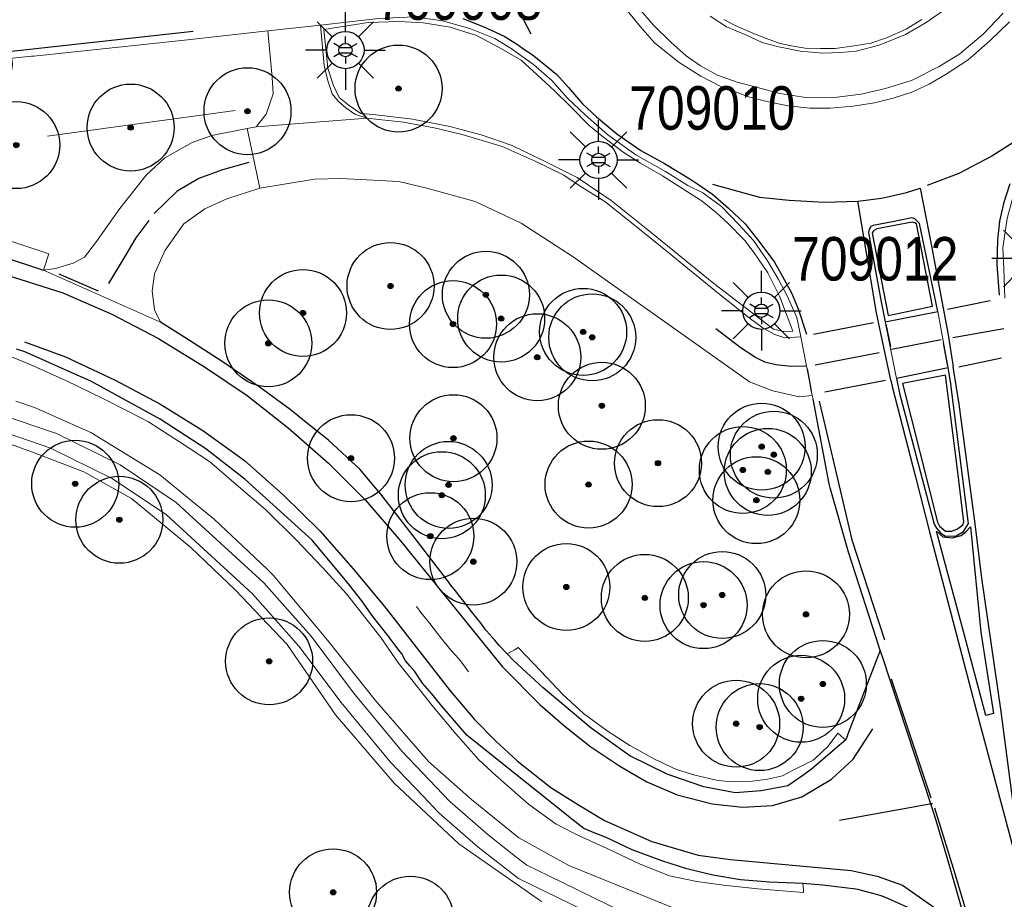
# Model space of a CAD drawing. Header units: metres. Extents: x 169249 to 194689, y 406250 to 412203.
# Tile 6 of 14: x 181572 to 181629, y 409234 to 409284. Entities that reach past the tile are written whole.
import ezdxf
from ezdxf.enums import TextEntityAlignment as Align

# ---------------------------------------------------------------- set-up
doc = ezdxf.new("R2010")
doc.units = ezdxf.units.M
doc.layers.get('0').update_dxf_attribs({"lineweight": 25})
for name, color, linetype, lineweight in [('B-WE-GR-BOOM-S', 90, 'Continuous', 25), ('B-WE-GR-HAAG-G', 90, 'GR-HAAG1', 13), ('B-WE-GW-WATERGANG_INSTEEK-G', 160, 'Continuous', 18), ('B-WE-GW-WATERGANG_SLOOT_BODEM-G', 160, 'Continuous', 18), ('B-WE-KL-ET_LS_OV_LICHTMAST-S', 190, 'Continuous', 25), ('B-WE-OG-BREUKLIJN-G', 7, 'Continuous', 18), ('B-WE-OG-TOPOGRAFIE_TERREIN_GROEN_BOS-GV', 92, 'Continuous', 18), ('B-WE-OG-TOPOGRAFIE_WEG_BERM-GV', 62, 'Continuous', 18), ('B-WE-OG-TOPOGRAFIE_WEG_RIJWEG-GV', 252, 'Continuous', 18), ('B-WE-OG-TOPOGRAFIE_WEG_RIJWIELPAD-GV', 51, 'Continuous', 18), ('B-WE-OG-TOPOGRAFIE_WEG_VERHARD-G', 252, 'Continuous', 18)]:
    doc.layers.add(name, color=color, linetype=linetype, lineweight=lineweight)
for name, color, linetype in [('B-WE-OG-TOPOGRAFIE_WEG_RIJWEG-G', 7, 'Continuous'), ('B-WE-OG-TOPOGRAFIE_WEG_VERKEERSEILAND-GV', 7, 'Continuous'), ('B-WE-VW-MARKERING-G', 7, 'Continuous')]:
    doc.layers.add(name, color=color, linetype=linetype)
doc.styles.add('ARIAL', font='ARIALN.TTF', dxfattribs={"height": 1})
doc.styles.add('NLCS-ISO', font='txt')
doc.linetypes.add('GR-HAAG1', pattern='A,6,[176,NLCS.SHX,S=0.125,R=0,X=0,Y=0],-2', length=8)

# ---------------------------------------------------------------- blocks, each defined once
blk = doc.blocks.new('SGR-BOOM_01')
at = {"ltscale": 0.1}
h = blk.add_hatch(color=256, dxfattribs=at)
edge = h.paths.add_edge_path()
edge.add_arc((0, 0), 0.15, 0, 360)
for radius in [2.5, 0.045]:
    blk.add_circle((0, 0), radius)
blk.add_circle((0, 0), 0.15, dxfattribs=at)
blk = doc.blocks.new('B-SIE-WEG_LICHTMAST-SO')
at = {"ltscale": 0.1}
for p, q in [((0, 0.386), (0, 0.772)), ((-0.334, 0.193), (-0.668, 0.386)), ((0.334, 0.193), (0.668, 0.386)), ((-0.334, -0.193), (-0.668, -0.386)), ((0, -0.386), (0, -0.772)), ((0.334, -0.193), (0.668, -0.386))]:
    blk.add_line(p, q, dxfattribs=at)
at = {"flags": 128}
for points in [[(-0.354, 0.152), (0.354, 0.152)], [(-0.354, -0.152), (0.354, -0.152)]]:
    blk.add_lwpolyline(points, dxfattribs=at)
at = {"ltscale": 0.1}
blk.add_circle((0, 0), 0.386, dxfattribs=at)
at = {"style": 'NLCS-ISO'}
blk.add_attdef('TYPE', text='', height=0.549, dxfattribs=at).set_placement((0, 0.772), align=Align.BOTTOM_CENTER)
blk = doc.blocks.new('LM')
for p, q in [((-0.47, 0.612), (-0.47, 1.834)), ((-1.227, 0.299), (-2.091, 1.163)), ((0.287, 0.298), (1.152, 1.163)), ((-1.54, -0.458), (-2.762, -0.458)), ((0.599, -0.458), (1.822, -0.458)), ((-1.226, -1.215), (-2.091, -2.08)), ((-0.47, -1.527), (-0.47, -2.75)), ((0.286, -1.214), (1.152, -2.08))]:
    blk.add_line(p, q)
blk.add_circle((-0.47, -0.458), 1.07)
at = {"color": 7, "style": 'ARIAL'}
blk.add_attdef('MASTNR.', (1.3, 1.28), '', height=2.5, dxfattribs=at)

msp = doc.modelspace()

# ---------------------------------------------------------------- linework, layer by layer
at = {"layer": 'B-WE-GR-HAAG-G'}
msp.add_line((181584.277, 409278.867, 18.37), (181573.481, 409277.396, 18.317), dxfattribs=at)
at = {"layer": 'B-WE-GW-WATERGANG_INSTEEK-G'}
for points in [[(181601.897, 409233.385, 18.336), (181599.812, 409234.847, 18.264), (181597.15, 409236.713, 18.171), (181593.423, 409240.187, 18.152), (181590.062, 409244.114, 18.097), (181587.266, 409248.171, 18.061), (181584.294, 409251.288, 18.061), (181581.738, 409253.733, 18.061), (181578.321, 409256.569, 18.006), (181575.585, 409258.1, 18.006), (181572.931, 409259.102, 18.055), (181571.626, 409259.595, 18.079), (181568.131, 409260.746, 18.042), (181563.879, 409261.947, 18.042), (181559.312, 409262.823, 18.042), (181555.902, 409263.216, 17.95), (181550.739, 409263.556, 17.95), (181544.265, 409263.176, 17.987), (181535.352, 409262.111, 17.95), (181521.145, 409260.053, 17.932)], [(181571.666, 409262.151, 18.073), (181572.733, 409261.791, 18.079), (181575.987, 409260.355, 18.116), (181579.955, 409257.927, 18.079), (181583.096, 409255.349, 18.079), (181585.051, 409253.506, 18.079), (181586.115, 409252.503, 18.079), (181586.419, 409252.216, 18.079), (181586.475, 409252.149, 18.079), (181588.93, 409249.212, 18.093), (181589.596, 409248.415, 18.097), (181592.335, 409244.967, 18.079), (181595.409, 409241.442, 18.116), (181597.866, 409239.246, 18.152), (181600.591, 409237.045, 18.134), (181603.47, 409235.461, 18.171), (181610.182, 409232.74, 18.171)]]:
    msp.add_polyline3d(points, dxfattribs=at)
at = {"layer": 'B-WE-GW-WATERGANG_SLOOT_BODEM-G'}
for points in [[(181610.779, 409230.439, 17.345), (181606.593, 409231.781, 17.436), (181603.574, 409233.253, 17.436), (181600.572, 409234.71, 17.455), (181598.251, 409236.522, 17.455), (181596.001, 409238.489, 17.436), (181595.097, 409239.438, 17.442), (181593.202, 409241.428, 17.455), (181590.377, 409244.835, 17.455), (181587.947, 409248.073, 17.381), (181587.529, 409248.545, 17.384), (181585.284, 409251.077, 17.4), (181580.327, 409255.623, 17.363), (181577.216, 409257.707, 17.363), (181573.63, 409259.475, 17.418), (181568.361, 409261.265, 17.198), (181563.27, 409262.674, 17.234), (181559.141, 409263.513, 17.271), (181554.68, 409264.073, 17.345), (181552.324, 409264.037, 17.326), (181544.504, 409263.676, 17.29), (181533.459, 409262.541, 17.253), (181523.775, 409261.23, 17.363)], [(181568.626, 409262.126, 17.198), (181573.9, 409260.334, 17.415), (181573.976, 409260.308, 17.418), (181577.668, 409258.488, 17.363), (181580.885, 409256.333, 17.363), (181581.873, 409255.426, 17.37), (181585.238, 409252.34, 17.395), (181585.927, 409251.708, 17.4), (181588.645, 409248.643, 17.381), (181591.084, 409245.393, 17.455), (181593.875, 409242.026, 17.455), (181596.625, 409239.139, 17.436), (181598.824, 409237.216, 17.455), (181600.407, 409235.98, 17.455), (181601.05, 409235.478, 17.455), (181602.325, 409234.859, 17.447), (181603.967, 409234.062, 17.436), (181605.056, 409233.532, 17.436), (181606.929, 409232.619, 17.436)]]:
    msp.add_polyline3d(points, dxfattribs=at)
at = {"layer": 'B-WE-OG-BREUKLIJN-G'}
msp.add_polyline3d([(181597.698, 409246.589, 18.345), (181597.514, 409246.855, 18.356), (181597.249, 409247.225, 18.369), (181596.983, 409247.534, 18.379), (181596.689, 409247.836, 18.386), (181596.407, 409248.199, 18.388), (181596.188, 409248.462, 18.381), (181595.913, 409248.797, 18.372), (181595.679, 409249.119, 18.374), (181595.481, 409249.377, 18.369), (181595.226, 409249.685, 18.354), (181594.97, 409250.008, 18.349), (181594.718, 409250.344, 18.343)], dxfattribs=at)
at = {"layer": 'B-WE-OG-TOPOGRAFIE_TERREIN_GROEN_BOS-GV'}
msp.add_line((181617.517, 409262.263, 18.606), (181617.473, 409262.486, 18.606), dxfattribs=at)
for points in [[(181617.473, 409262.486, 18.606), (181616.714, 409262.406, 18.584), (181615.197, 409262.752, 18.564), (181613.869, 409263.275, 18.584), (181603.718, 409270.444, 18.482), (181600.722, 409272.392, 18.523), (181598.092, 409273.633, 18.482), (181595.31, 409274.402, 18.421), (181593.689, 409274.784, 18.38), (181590.365, 409274.949, 18.38), (181588.847, 409274.91, 18.36), (181585.694, 409274.392, 18.331)], [(181585.694, 409274.392, 18.331), (181583.794, 409273.786, 18.308), (181582.543, 409273.221, 18.333), (181581.338, 409272.354, 18.344), (181580.25, 409270.846, 18.393), (181579.637, 409269.471, 18.405), (181579.502, 409268.485, 18.383), (181579.577, 409267.894, 18.382)]]:
    msp.add_polyline3d(points, dxfattribs=at)
at = {"layer": 'B-WE-OG-TOPOGRAFIE_WEG_BERM-GV'}
msp.add_line((181584.97, 409277.834, 18.339), (181585.482, 409277.927, 18.36), dxfattribs=at)
for points in [[(181628.45, 409284.46, 18.996), (181627.296, 409283.246, 18.993), (181625.964, 409282.128, 19.007), (181624.781, 409281.394, 19.02), (181623.175, 409280.599, 19), (181621.685, 409280.133, 19.003), (181620.277, 409279.799, 19.007), (181618.604, 409279.603, 19.013), (181617.095, 409279.622, 19.003), (181615.617, 409279.847, 19.003), (181614.32, 409280.182, 19.003), (181613.159, 409280.501, 19.013), (181612.016, 409280.906, 19.003), (181611.045, 409281.441, 18.99), (181610.223, 409282.004, 18.986), (181609.34, 409282.802, 18.993), (181608.342, 409283.766, 18.986), (181607.364, 409284.907, 18.986)], [(181600.71, 409282.037, 18.691), (181600.208, 409282.398, 18.691), (181599.226, 409283.006, 18.691), (181597.775, 409283.572, 18.687), (181596.21, 409284.017, 18.623), (181594.579, 409284.249, 18.627), (181592.529, 409284.151, 18.583), (181589.188, 409283.782, 18.538)], [(181606.818, 409284.607, 18.878), (181607.602, 409283.669, 18.878), (181608.399, 409282.761, 18.866), (181609.815, 409281.621, 18.889), (181611.061, 409280.849, 18.896), (181612.222, 409280.254, 18.918), (181613.809, 409279.651, 18.9), (181614.861, 409279.381, 18.892), (181616.088, 409279.135, 18.9), (181617.342, 409278.996, 18.907), (181618.506, 409279.007, 18.892), (181619.819, 409279.107, 18.892), (181621.046, 409279.301, 18.864), (181622.12, 409279.573, 18.856), (181623.205, 409279.917, 18.864), (181624.19, 409280.389, 18.867), (181625.173, 409280.957, 18.849), (181626.439, 409281.782, 18.849), (181627.688, 409282.866, 18.856), (181628.819, 409283.969, 18.856)], [(181611.592, 409284.281, 19.044), (181612.545, 409283.686, 19.044), (181613.659, 409283.216, 19.044), (181614.59, 409282.77, 19.044), (181615.559, 409282.526, 19.051), (181616.768, 409282.283, 19.054), (181618.073, 409282.168, 19.037), (181619.114, 409282.192, 19.037), (181620.003, 409282.286, 19.027), (181621.312, 409282.617, 19.044), (181622.842, 409283.245, 19.041), (181624.031, 409283.919, 19.034), (181625.029, 409284.617, 19.034)], [(181589.188, 409283.782, 18.538), (181589.398, 409281.463, 18.524), (181589.61, 409280.576, 18.453), (181589.864, 409279.826, 18.449), (181590.219, 409279.376, 18.467), (181590.643, 409279.012, 18.462), (181591.165, 409278.651, 18.48), (181591.876, 409278.425, 18.462)], [(181600.222, 409276.859, 18.646), (181602.229, 409275.879, 18.657), (181603.949, 409275.011, 18.657), (181605.901, 409273.685, 18.67), (181607.916, 409272.075, 18.667), (181611.819, 409268.927, 18.646), (181615.247, 409266.286, 18.646), (181615.826, 409266.152, 18.657), (181616.346, 409266.176, 18.667), (181615.613, 409268.161, 18.718), (181614.92, 409269.527, 18.742), (181614.134, 409270.69, 18.752), (181613.604, 409271.395, 18.769), (181612.606, 409272.408, 18.769), (181611.97, 409272.981, 18.782), (181611.144, 409273.65, 18.793), (181610.248, 409274.236, 18.799), (181608.854, 409275.112, 18.806), (181607.588, 409275.843, 18.803), (181606.598, 409276.464, 18.793), (181605.464, 409277.328, 18.782), (181604.635, 409278, 18.796), (181603.57, 409279.091, 18.83), (181602.64, 409280, 18.803), (181601.654, 409280.919, 18.796), (181600.726, 409281.753, 18.799), (181599.468, 409282.498, 18.776), (181598.164, 409283.182, 18.782), (181596.646, 409283.65, 18.769), (181595.088, 409283.907, 18.755), (181593.716, 409283.984, 18.697), (181591.922, 409283.925, 18.711), (181589.373, 409283.528, 18.674), (181589.618, 409281.301, 18.599), (181589.915, 409280.344, 18.578), (181590.27, 409279.609, 18.555), (181590.848, 409279.145, 18.551), (181591.515, 409278.703, 18.538), (181592.212, 409278.632, 18.541), (181594.474, 409278.361, 18.544), (181596.631, 409277.955, 18.585), (181598.43, 409277.459, 18.616), (181600.222, 409276.859, 18.646)], [(181623.78, 409284.103, 19.183), (181622.868, 409283.552, 19.179), (181621.745, 409283.04, 19.196), (181620.837, 409282.745, 19.179), (181619.884, 409282.579, 19.183), (181618.781, 409282.434, 19.159), (181617.93, 409282.435, 19.162), (181617.073, 409282.447, 19.159), (181616.374, 409282.569, 19.152), (181615.634, 409282.719, 19.156), (181614.718, 409283.05, 19.149), (181613.92, 409283.362, 19.145), (181613.039, 409283.752, 19.177), (181612.383, 409284.1, 19.167)], [(181586.154, 409283.448, 18.498), (181581.36, 409282.919, 18.435), (181572.706, 409281.999, 18.388), (181572.702, 409281.999, 18.388), (181572.578, 409281.986, 18.388), (181567.896, 409281.488, 18.363), (181550.707, 409279.706, 18.323), (181544.341, 409278.975, 18.343), (181537.962, 409278.152, 18.354), (181533.639, 409277.527, 18.333)], [(181585.482, 409277.927, 18.36), (181586.062, 409278.656, 18.421), (181586.47, 409279.828, 18.4), (181586.417, 409280.768, 18.482), (181586.154, 409283.448, 18.498)], [(181635.62, 409283.562, 18.757), (181634.972, 409282.505, 18.749), (181634.157, 409281.233, 18.757), (181633.141, 409280.042, 18.763), (181632.073, 409278.812, 18.766), (181631.28, 409277.895, 18.746), (181630.501, 409276.907, 18.759), (181629.74, 409275.599, 18.719), (181629.029, 409273.937, 18.729), (181628.673, 409272.655, 18.702), (181628.434, 409270.965, 18.685), (181628.491, 409269.79, 18.654), (181628.552, 409268.083, 18.617)], [(181616.808, 409265.863, 18.604), (181616.593, 409266.96, 18.603), (181616.038, 409268.21, 18.596), (181615.537, 409269.146, 18.586), (181614.897, 409270.224, 18.593), (181614.085, 409271.386, 18.64), (181613.259, 409272.314, 18.651), (181612.25, 409273.346, 18.664), (181611.183, 409274.132, 18.681), (181610.326, 409274.555, 18.754), (181609.03, 409275.352, 18.751), (181607.332, 409276.323, 18.703), (181605.724, 409277.462, 18.655), (181604.406, 409278.619, 18.707), (181603.391, 409279.568, 18.707), (181602.486, 409280.59, 18.707), (181601.445, 409281.508, 18.691), (181600.71, 409282.037, 18.691)], [(181591.876, 409278.425, 18.462), (181592.538, 409278.353, 18.462), (181593.954, 409278.191, 18.484), (181595.729, 409277.878, 18.519), (181597.345, 409277.495, 18.563), (181599.635, 409276.8, 18.594), (181601.536, 409275.946, 18.612), (181603.176, 409275.15, 18.599), (181604.072, 409274.547, 18.594), (181605.548, 409273.63, 18.594), (181607.242, 409272.272, 18.572), (181609.234, 409270.664, 18.555), (181612.078, 409268.343, 18.502), (181613.845, 409266.942, 18.555), (181614.658, 409266.343, 18.563), (181615.321, 409265.992, 18.568), (181615.89, 409265.788, 18.555), (181616.808, 409265.863, 18.604)], [(181573.258, 409269.686, 18.237), (181573.956, 409269.783, 18.319), (181574.963, 409270.086, 18.298), (181575.61, 409270.441, 18.339), (181576.252, 409271.261, 18.278), (181577.643, 409273.236, 18.298), (181579.164, 409275.146, 18.258), (181580.229, 409276.141, 18.258), (181581.809, 409277.02, 18.278), (181582.936, 409277.433, 18.278), (181584.97, 409277.834, 18.339)], [(181541.718, 409273.015, 18.337), (181546.939, 409273.494, 18.135), (181551.929, 409273.925, 18.135), (181554.589, 409274.019, 18.156), (181557.421, 409274.018, 18.176), (181560.847, 409273.645, 18.258), (181564.488, 409273.165, 18.237), (181568.659, 409272.257, 18.156), (181573.571, 409270.635, 18.237), (181573.258, 409269.686, 18.237)], [(181579.577, 409267.894, 18.382), (181579.638, 409267.411, 18.381), (181579.979, 409266.691, 18.298)]]:
    msp.add_polyline3d(points, dxfattribs=at)
at = {"layer": 'B-WE-OG-TOPOGRAFIE_WEG_RIJWEG-G'}
for points in [[(181520.677, 409268.716, 18.135), (181538.373, 409271.273, 18.196), (181547.052, 409272.5, 18.135), (181548.455, 409272.621, 18.135), (181551.989, 409272.926, 18.135), (181554.607, 409273.019, 18.156), (181556.808, 409273.018, 18.172), (181557.367, 409273.018, 18.176), (181557.73, 409272.978, 18.185), (181560.728, 409272.652, 18.258), (181564.316, 409272.179, 18.237), (181568.282, 409271.316, 18.158), (181568.395, 409271.291, 18.156), (181568.489, 409271.26, 18.158), (181573.258, 409269.686, 18.237)], [(181599.92, 409247.628, 18.387), (181599.467, 409248.111, 18.394), (181599.207, 409248.42, 18.403), (181598.988, 409248.666, 18.41), (181598.958, 409248.7, 18.411), (181598.684, 409249.014, 18.422), (181598.421, 409249.37, 18.432), (181598.184, 409249.672, 18.43), (181597.938, 409249.991, 18.427), (181597.683, 409250.308, 18.42), (181597.443, 409250.637, 18.417), (181597.194, 409250.929, 18.411), (181596.949, 409251.251, 18.404), (181596.695, 409251.581, 18.399), (181596.487, 409251.838, 18.394), (181595.792, 409252.772, 18.387), (181594.388, 409254.578, 18.375), (181592.656, 409256.812, 18.4), (181591.935, 409257.678, 18.388), (181591.477, 409258.229, 18.38), (181589.644, 409259.908, 18.319), (181588.562, 409260.78, 18.339), (181587.452, 409261.674, 18.36), (181585.671, 409262.982, 18.421), (181583.536, 409264.432, 18.319), (181581.665, 409265.639, 18.319), (181581.384, 409265.82, 18.319), (181579.979, 409266.691, 18.298)], [(181616.929, 409234.417, 18.327), (181615.016, 409234.508, 18.324), (181613.348, 409234.627, 18.307), (181611.749, 409234.896, 18.308), (181610.25, 409235.271, 18.319), (181608.816, 409235.735, 18.278), (181607.107, 409236.368, 18.292), (181605.621, 409237.068, 18.299), (181605.083, 409237.285, 18.261), (181605.024, 409237.308, 18.261), (181604.328, 409237.582, 18.261), (181603.81, 409237.995, 18.26), (181598.01, 409242.625, 18.254), (181597.599, 409242.953, 18.254), (181596.893, 409243.778, 18.256), (181596.159, 409244.626, 18.273), (181595.836, 409245.029, 18.284), (181595.598, 409245.336, 18.292), (181595.333, 409245.632, 18.302), (181595.061, 409245.937, 18.308), (181594.873, 409246.23, 18.322), (181594.612, 409246.606, 18.326), (181594.324, 409246.947, 18.32), (181594.079, 409247.228, 18.31), (181593.873, 409247.633, 18.303), (181593.63, 409247.912, 18.296), (181593.423, 409248.204, 18.288), (181593.164, 409248.541, 18.278), (181593.182, 409248.547, 18.277), (181592.934, 409248.848, 18.272), (181592.2, 409249.766, 18.265), (181591.563, 409250.681, 18.27), (181590.866, 409251.57, 18.268), (181590.431, 409252.09, 18.269), (181589.551, 409253.15, 18.254), (181588.711, 409254.162, 18.24), (181584.839, 409257.667, 18.218), (181582.595, 409259.412, 18.33), (181579.966, 409261.12, 18.173), (181575.978, 409263.297, 18.173), (181575.196, 409263.645, 18.168), (181572.66, 409264.772, 18.154), (181572.177, 409264.987, 18.151), (181571.71, 409265.151, 18.151)], [(181621.387, 409247.826, 18.499), (181621.015, 409248.971, 18.496), (181620.938, 409249.209, 18.495), (181619.976, 409252.167, 18.486), (181619.549, 409253.482, 18.482), (181618.495, 409257.182, 18.499), (181618.454, 409257.394, 18.503), (181617.517, 409262.263, 18.606)], [(181619.395, 409242.683, 18.424), (181618.764, 409242.141, 18.429), (181618.357, 409241.791, 18.433), (181617.429, 409240.994, 18.441), (181616.979, 409240.678, 18.407), (181616.061, 409240.032, 18.339), (181614.539, 409239.755, 18.4), (181613.048, 409239.631, 18.36), (181611.233, 409239.982, 18.36), (181610.397, 409240.27, 18.327), (181609.125, 409240.709, 18.278), (181606.973, 409241.77, 18.298), (181604.755, 409243.354, 18.258), (181601.989, 409245.668, 18.319), (181600.295, 409247.245, 18.376), (181599.92, 409247.628, 18.387)], [(181621.387, 409247.826, 18.499), (181620.982, 409246.781, 18.484), (181619.583, 409243.169, 18.431), (181619.395, 409242.683, 18.424)], [(181624.289, 409238.998, 18.499), (181621.51, 409247.452, 18.499), (181621.387, 409247.826, 18.499)], [(181627.175, 409229.183, 18.42), (181625.261, 409235.776, 18.479), (181624.604, 409238.04, 18.499), (181624.289, 409238.998, 18.499)], [(181627.175, 409229.183, 18.42), (181627.026, 409229.308, 18.433), (181626.548, 409229.711, 18.476), (181625.561, 409230.901, 18.425), (181625.484, 409230.995, 18.421), (181624.185, 409232.23, 18.403), (181623.121, 409232.934, 18.369), (181622.926, 409233.063, 18.363), (181622.589, 409233.213, 18.365), (181621.819, 409233.557, 18.371), (181621.487, 409233.705, 18.373), (181621.253, 409233.767, 18.376), (181620.087, 409234.076, 18.393), (181619.977, 409234.09, 18.39), (181618.076, 409234.327, 18.342), (181616.929, 409234.417, 18.327)]]:
    msp.add_polyline3d(points, dxfattribs=at)
at = {"layer": 'B-WE-OG-TOPOGRAFIE_WEG_RIJWEG-GV'}
for p, q in [((181622.327, 409263.452, 18.672), (181621.675, 409266.712, 18.696)), ((181616.808, 409265.863, 18.604), (181617.273, 409263.503, 18.605)), ((181617.273, 409263.503, 18.605), (181617.473, 409262.486, 18.606))]:
    msp.add_line(p, q, dxfattribs=at)
at = {"layer": 'B-WE-OG-TOPOGRAFIE_WEG_RIJWIELPAD-GV'}
for p, q in [((181589.188, 409283.782, 18.538), (181586.154, 409283.448, 18.498)), ((181591.876, 409278.425, 18.462), (181585.482, 409277.927, 18.36)), ((181584.97, 409277.834, 18.339), (181585.694, 409274.392, 18.331)), ((181573.258, 409269.686, 18.237), (181579.979, 409266.691, 18.298)), ((181625.282, 409264.072, 18.641), (181624.702, 409267.306, 18.69))]:
    msp.add_line(p, q, dxfattribs=at)
at = {"layer": 'B-WE-OG-TOPOGRAFIE_WEG_VERHARD-G'}
for points in [[(181616.929, 409234.417, 18.327), (181616.964, 409234.054, 18.3), (181616.978, 409233.915, 18.289), (181614.343, 409234.126, 18.265), (181612.361, 409234.324, 18.253), (181610.837, 409234.541, 18.237), (181609.257, 409234.868, 18.213), (181607.583, 409235.527, 18.202), (181605.68, 409236.438, 18.198), (181604.067, 409237.156, 18.252), (181602.753, 409237.829, 18.214), (181601.157, 409238.994, 18.201), (181599.283, 409240.637, 18.242), (181598.29, 409241.529, 18.217), (181596.981, 409243.023, 18.233), (181595.683, 409244.569, 18.216), (181594.444, 409246.14, 18.245), (181593.672, 409247.098, 18.279), (181592.656, 409248.573, 18.328), (181590.677, 409251.087, 18.269), (181589.302, 409252.593, 18.243), (181587.799, 409254.177, 18.223), (181586.054, 409255.909, 18.216), (181584.347, 409257.37, 18.17), (181582.806, 409258.693, 18.351), (181581.073, 409259.82, 18.165), (181579.291, 409260.973, 18.297), (181578.151, 409261.552, 18.284), (181576.641, 409262.337, 18.203), (181574.584, 409263.333, 18.238), (181572.49, 409264.262, 18.12), (181570.127, 409265.227, 18.242)], [(181619.395, 409242.683, 18.424), (181619.294, 409242.768, 18.421), (181618.936, 409243.071, 18.41), (181618.383, 409242.328, 18.387), (181617.658, 409241.639, 18.357), (181617.529, 409241.516, 18.352), (181616.333, 409240.915, 18.366), (181615.756, 409240.623, 18.366), (181614.896, 409240.419, 18.381), (181614.029, 409240.299, 18.373), (181612.888, 409240.265, 18.363), (181612.048, 409240.347, 18.376), (181610.711, 409240.657, 18.409), (181609.665, 409240.973, 18.406), (181608.393, 409241.577, 18.433), (181607.239, 409242.222, 18.431), (181606.982, 409242.365, 18.431), (181605.674, 409243.209, 18.425), (181604.311, 409244.2, 18.408), (181603.122, 409245.293, 18.368), (181601.871, 409246.634, 18.319), (181600.568, 409247.993, 18.304), (181600.343, 409247.866, 18.333), (181599.92, 409247.628, 18.387)]]:
    msp.add_polyline3d(points, dxfattribs=at)
at = {"layer": 'B-WE-OG-TOPOGRAFIE_WEG_VERKEERSEILAND-GV'}
for p, q in [((181621.675, 409266.712, 18.696), (181624.702, 409267.306, 18.69)), ((181625.282, 409264.072, 18.641), (181622.327, 409263.452, 18.672))]:
    msp.add_line(p, q, dxfattribs=at)
for points in [[(181624.702, 409267.306, 18.69), (181623.647, 409272.367, 18.768), (181623.476, 409272.55, 18.711), (181623.369, 409272.633, 18.717), (181623.197, 409272.693, 18.728), (181622.084, 409272.472, 18.721), (181620.97, 409272.252, 18.714), (181620.836, 409272.193, 18.711), (181620.746, 409272.03, 18.714), (181620.715, 409271.849, 18.721), (181621.443, 409267.869, 18.704), (181621.675, 409266.712, 18.696)], [(181624.389, 409267.61, 18.807), (181623.464, 409272.358, 18.909), (181623.37, 409272.408, 18.909), (181623.228, 409272.444, 18.9), (181621.178, 409272.066, 18.906), (181621.061, 409271.992, 18.912), (181620.975, 409271.901, 18.912), (181620.925, 409271.807, 18.906), (181621.836, 409267.085, 18.81), (181624.389, 409267.61, 18.807)], [(181626.174, 409254.66, 18.622), (181626.457, 409255.129, 18.615), (181625.423, 409263.286, 18.629), (181625.282, 409264.072, 18.641)], [(181622.327, 409263.452, 18.672), (181622.493, 409262.623, 18.666), (181624.488, 409255.079, 18.609), (181624.625, 409254.848, 18.605), (181624.843, 409254.583, 18.609), (181625.088, 409254.41, 18.609), (181625.304, 409254.385, 18.605), (181625.744, 409254.417, 18.622), (181626.174, 409254.66, 18.622)], [(181625.14, 409263.648, 18.825), (181622.654, 409263.179, 18.793), (181624.677, 409255.191, 18.754), (181624.787, 409254.963, 18.751), (181625.139, 409254.685, 18.758), (181625.497, 409254.686, 18.758), (181625.82, 409254.819, 18.782), (181626.134, 409255.038, 18.748), (181626.195, 409255.214, 18.745), (181625.825, 409258.23, 18.742), (181625.14, 409263.648, 18.825)]]:
    msp.add_polyline3d(points, dxfattribs=at)
at = {"layer": 'B-WE-VW-MARKERING-G', "linetype": 'Continuous'}
for p, q in [((181576.427, 409268.481, 18.361), (181574.166, 409269.456, 18.352)), ((181621.987, 409265.301, 18.719), (181621.726, 409266.584, 18.722)), ((181625.004, 409265.502, 18.713), (181625.244, 409264.152, 18.695)), ((181617.182, 409264.009, 18.611), (181617.273, 409263.503, 18.606)), ((181617.273, 409263.503, 18.606), (181617.411, 409262.732, 18.599)), ((181624.305, 409239.322, 18.538), (181622.032, 409246.173, 18.505))]:
    msp.add_line(p, q, dxfattribs=at)
at = {"layer": 'B-WE-VW-MARKERING-G'}
for p, q in [((181625.243, 409267.454, 18.703), (181627.697, 409267.943, 18.642)), ((181617.551, 409266.01, 18.674), (181620.996, 409266.682, 18.692)), ((181628.484, 409266.314, 18.71), (181625.564, 409265.806, 18.758)), ((181624.894, 409265.674, 18.714), (181622.034, 409265.127, 18.722)), ((181621.33, 409264.931, 18.751), (181617.646, 409264.216, 18.678)), ((181628.347, 409264.623, 18.605), (181625.895, 409264.118, 18.653)), ((181621.682, 409263.338, 18.703), (181618.204, 409262.675, 18.602)), ((181624.379, 409239.014, 18.535), (181624.289, 409238.998, 18.533))]:
    msp.add_line(p, q, dxfattribs=at)
at = {"layer": 'B-WE-VW-MARKERING-G', "linetype": 'Continuous'}
for points in [[(181601.315, 409283.249, 18.823), (181600.252, 409285.284, 18.844), (181599.587, 409286.936, 18.833), (181599.2, 409288.313, 18.837)], [(181581.869, 409283.405, 18.517), (181572.65, 409282.395, 18.506), (181536.549, 409278.439, 18.465), (181524.661, 409276.839, 18.455), (181518.573, 409275.732, 18.436), (181516.79, 409275.408, 18.43), (181508.219, 409273.259, 18.422), (181500.72, 409270.849, 18.398), (181493.011, 409267.939, 18.378), (181485.669, 409264.598, 18.353), (181479.479, 409261.398, 18.324), (181471.651, 409256.826, 18.281), (181453.611, 409245.923, 18.207), (181432.84, 409233.522, 18.087), (181430.666, 409232.26, 18.072), (181414.554, 409222.906, 17.959), (181401.468, 409215.582, 17.868), (181382.871, 409205.403, 17.735), (181382.321, 409205.111, 17.733)], [(181629.06, 409277.045, 18.814), (181627.795, 409276.243, 18.793), (181625.897, 409275.242, 18.783), (181624.089, 409274.555, 18.831)], [(181585.064, 409275.877, 18.362), (181583.563, 409275.446, 18.367), (181582.198, 409274.963, 18.376), (181580.949, 409274.226, 18.34), (181579.627, 409272.944, 18.318)], [(181611.74, 409274.625, 18.818), (181614.446, 409273.889, 18.809), (181616.136, 409273.708, 18.823), (181618.148, 409273.6, 18.805), (181620.089, 409273.658, 18.786)], [(181566.622, 409270.841, 18.303), (181574.369, 409268.381, 18.322), (181577.184, 409267.154, 18.322), (181579.868, 409265.749, 18.33), (181582.52, 409264.13, 18.363), (181584.963, 409262.49, 18.317), (181587.322, 409260.631, 18.345), (181589.651, 409258.591, 18.308), (181591.772, 409256.47, 18.306), (181593.798, 409254.117, 18.338), (181599.64, 409246.898, 18.342), (181601.776, 409244.736, 18.339), (181601.821, 409244.697, 18.338), (181603.263, 409243.451, 18.32), (181604.114, 409242.779, 18.329), (181604.736, 409242.289, 18.335), (181606.405, 409241.162, 18.317), (181607.962, 409240.27, 18.331), (181609.704, 409239.521, 18.348), (181611.714, 409238.996, 18.365), (181613.466, 409238.805, 18.382), (181615.178, 409238.911, 18.391), (181616.871, 409239.407, 18.371), (181618.577, 409240.429, 18.379), (181619.833, 409241.58, 18.49), (181620.958, 409243.308, 18.504)], [(181572.167, 409265.562, 18.231), (181574.524, 409264.699, 18.267), (181577.338, 409263.384, 18.242), (181579.956, 409262.002, 18.3), (181582.422, 409260.476, 18.298), (181584.827, 409258.745, 18.284), (181587.045, 409256.773, 18.3), (181589.16, 409254.7, 18.295), (181591.065, 409252.51, 18.294), (181592.952, 409250.26, 18.258), (181596.638, 409245.496, 18.329), (181598.045, 409243.854, 18.316), (181599.246, 409242.635, 18.291), (181600.496, 409241.484, 18.299), (181602.431, 409239.95, 18.285), (181604.036, 409238.94, 18.248), (181605.515, 409238.05, 18.289), (181608.24, 409236.835, 18.308), (181610.911, 409236.052, 18.31), (181612.769, 409235.8, 18.284), (181617.178, 409235.393, 18.39), (181619.713, 409235.179, 18.407), (181621.198, 409234.854, 18.427), (181622.664, 409234.325, 18.44), (181624.909, 409232.758, 18.441)], [(181617.867, 409262.148, 18.669), (181618.487, 409259.575, 18.636), (181619.756, 409254.19, 18.629), (181621.625, 409248.426, 18.51)], [(181627.014, 409243.969, 18.621), (181628.445, 409238.611, 18.638), (181629.704, 409233.912, 18.641), (181628.342, 409244.314, 18.589)], [(181624.507, 409238.766, 18.455), (181625.648, 409235.057, 18.535), (181626.983, 409230.616, 18.495)]]:
    msp.add_polyline3d(points, dxfattribs=at)
at = {"layer": 'B-WE-VW-MARKERING-G'}
for points in [[(181597.384, 409284.163, 18.686), (181598.592, 409283.681, 18.693), (181599.752, 409283.148, 18.686), (181600.511, 409282.654, 18.693), (181600.891, 409282.399, 18.71), (181601.362, 409282.082, 18.73), (181602.063, 409281.532, 18.727), (181602.778, 409280.927, 18.741), (181603.444, 409280.18, 18.737), (181604.26, 409279.247, 18.744), (181605.059, 409278.51, 18.73), (181606.232, 409277.527, 18.741), (181607.617, 409276.572, 18.741), (181608.973, 409275.815, 18.734), (181610.433, 409274.935, 18.737), (181610.954, 409274.586, 18.729), (181611.737, 409274.061, 18.717), (181612.66, 409273.261, 18.696), (181613.617, 409272.344, 18.686), (181614.462, 409271.287, 18.676), (181615.308, 409270.155, 18.662), (181615.75, 409269.352, 18.639), (181616.272, 409268.376, 18.622), (181616.667, 409267.472, 18.618), (181617.138, 409266.003, 18.611)], [(181628.837, 409274.649, 18.76), (181628.478, 409273.511, 18.735), (181628.234, 409272.507, 18.72), (181628.126, 409271.428, 18.695), (181628.08, 409270.005, 18.677), (181628.213, 409268.249, 18.652)], [(181620.089, 409273.658, 18.786), (181621.446, 409273.83, 18.802), (181621.798, 409273.909, 18.802), (181622.887, 409274.152, 18.802), (181623.671, 409274.395, 18.831), (181624.342, 409270.977, 18.746), (181625.286, 409265.97, 18.638), (181625.574, 409264.136, 18.623)], [(181621.991, 409263.369, 18.691), (181621.166, 409267.228, 18.702), (181620.089, 409273.658, 18.786)], [(181579.315, 409272.543, 18.316), (181578.577, 409271.541, 18.351), (181578.013, 409270.602, 18.36), (181576.991, 409268.93, 18.346)], [(181617.095, 409264.162, 18.611), (181616.25, 409264.15, 18.611), (181615.38, 409264.238, 18.623), (181614.754, 409264.4, 18.611), (181614.204, 409264.659, 18.608), (181613.378, 409265.197, 18.611), (181611.925, 409266.322, 18.615)], [(181628.342, 409244.314, 18.589), (181627.231, 409251.983, 18.546), (181626.835, 409255.105, 18.57), (181625.913, 409261.974, 18.606), (181625.574, 409264.136, 18.623)], [(181621.991, 409263.369, 18.691), (181622.071, 409262.992, 18.69), (181623.409, 409257.807, 18.59), (181624.233, 409254.575, 18.613), (181625.654, 409249.166, 18.628), (181627.014, 409243.969, 18.621)], [(181627.462, 409244.09, 18.583), (181626.166, 409248.916, 18.586), (181625.079, 409252.949, 18.604), (181624.611, 409254.687, 18.617), (181624.983, 409254.36, 18.608), (181625.522, 409254.303, 18.613), (181626.031, 409254.427, 18.608), (181626.31, 409254.643, 18.608), (181626.57, 409254.936, 18.63), (181627.172, 409248.879, 18.56), (181627.89, 409244.206, 18.596), (181627.462, 409244.09, 18.583)], [(181624.289, 409238.998, 18.533), (181624.23, 409238.987, 18.532), (181619.037, 409238.04, 18.416)]]:
    msp.add_polyline3d(points, dxfattribs=at)

# ---------------------------------------------------------------- block references
for p, values in [((181591.095, 409282.798, 18.775), {'MASTNR.': '709008'}), ((181560.769, 409279.427, 18.462), {'MASTNR.': '709006'}), ((181605.649, 409276.483, 18.94), {'MASTNR.': '709010'}), ((181630.554, 409270.817, 18.886), {'MASTNR.': '709021'}), ((181615.017, 409267.811, 18.853), {'MASTNR.': '709012'})]:
    msp.add_blockref('LM', p).add_auto_attribs(values)
at = {"layer": 'B-WE-GR-BOOM-S', "color": 7}
for p in [(181593.679, 409280.129, 18.559), (181584.992, 409278.825, 18.458), (181578.272, 409277.886, 18.195), (181571.693, 409276.878, 18.261), (181593.219, 409268.778, 18.214), (181598.703, 409268.273, 18.507), (181588.182, 409267.224, 18.254), (181596.808, 409266.587, 18.234), (181599.58, 409266.907, 18.595), (181604.294, 409266.138, 18.455), (181586.187, 409265.484, 18.37), (181604.819, 409265.825, 18.472), (181601.657, 409264.682, 18.437), (181605.372, 409261.891, 18.432), (181596.837, 409260.027, 18.334), (181614.564, 409259.54, 18.502), (181615.263, 409259.078, 18.489), (181590.947, 409258.876, 18.328), (181608.602, 409258.591, 18.526), (181613.48, 409258.196, 18.613), (181614.915, 409258.09, 18.583), (181575.082, 409257.407, 18.24), (181596.557, 409257.34, 18.449), (181604.607, 409257.362, 18.389), (181596.17, 409256.75, 18.461), (181614.26, 409256.463, 18.428), (181577.622, 409255.338, 17.992), (181595.509, 409254.394, 18.382), (181597.98, 409252.928, 18.374), (181603.328, 409251.472, 18.37), (181607.842, 409250.845, 18.523), (181612.295, 409251.009, 18.454), (181611.221, 409250.428, 18.381), (181617.11, 409249.903, 18.419), (181586.235, 409247.2, 18.404), (181618.082, 409245.897, 18.376), (181616.833, 409245.047, 18.354), (181613.094, 409243.613, 18.428), (181614.446, 409243.417, 18.431), (181589.914, 409233.92, 18.225), (181594.361, 409232.348, 18.243)]:
    msp.add_blockref('SGR-BOOM_01', p, dxfattribs=at)
at = {"layer": 'B-WE-KL-ET_LS_OV_LICHTMAST-S', "color": 7}
for p in [(181590.625, 409282.34, 18.775), (181605.179, 409276.025, 18.94), (181614.547, 409267.353, 18.853)]:
    msp.add_blockref('B-SIE-WEG_LICHTMAST-SO', p, dxfattribs=at)

doc.saveas('drawing.dxf')
